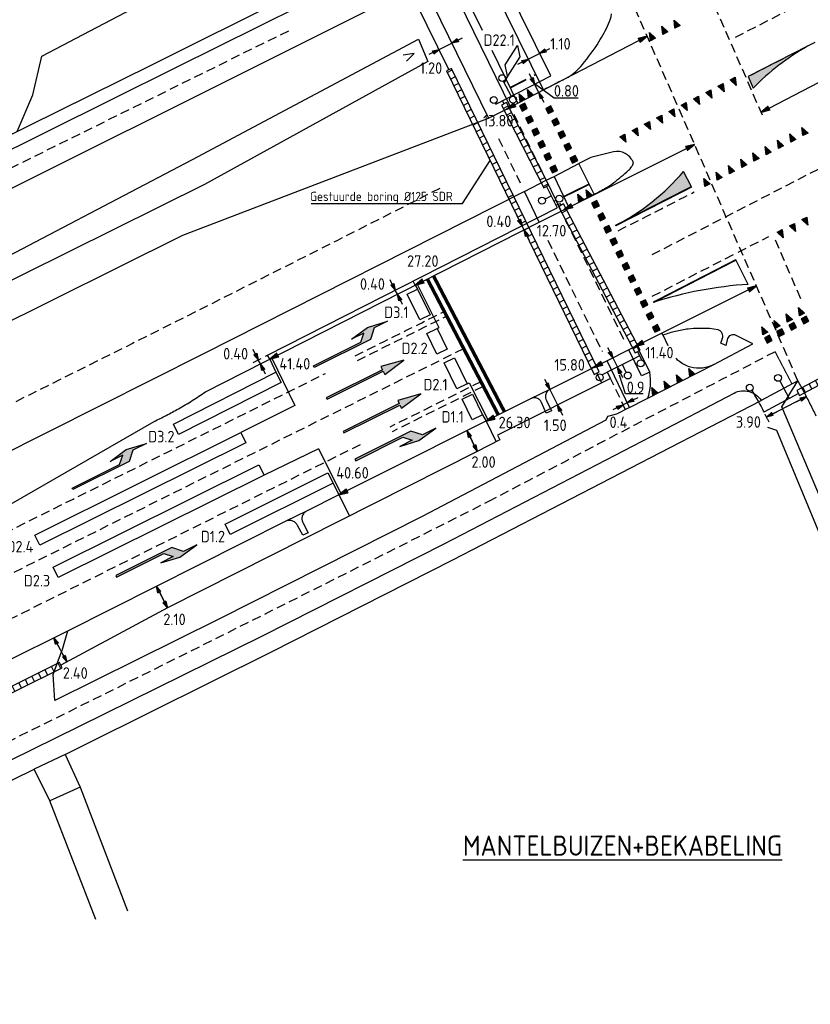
# Model space of a CAD drawing. Header units: metres. Extents: x 146651 to 147236, y 458601 to 459010.
# Tile 11 of 24: x 146891 to 146960, y 458676 to 458762. Entities that reach past the tile are written whole.
import ezdxf
from ezdxf.enums import TextEntityAlignment as Align

# ---------------------------------------------------------------- set-up
doc = ezdxf.new("R2010")
doc.units = ezdxf.units.M
doc.header["$LTSCALE"] = 0.25
doc.linetypes.add('HIDDEN2', pattern=[4.7625, 3.175, -1.5875])
for name, color, linetype in [('BUIS', 1, 'Continuous'), ('BUIS-T-CODE', 1, 'Continuous'), ('INSTALLATIE', 2, 'Continuous'), ('KABEL-500', 3, 'Continuous'), ('LUS-T-CODE', 1, 'Continuous'), ('LUSSEN', 7, 'Continuous'), ('MAAT-T-CODE', 7, 'Continuous'), ('MAATVOERING', 7, 'Continuous'), ('MARKERING', 9, 'Continuous'), ('ONDERGROND', 7, 'Continuous'), ('TXT-035', 2, 'Continuous'), ('UITSLIJPER', 1, 'Continuous')]:
    doc.layers.add(name, color=color, linetype=linetype)
doc.styles.add('I020-1', font='ISO', dxfattribs={"height": 2})
doc.styles.add('I035-0', font='ISOCP.shx', dxfattribs={"height": 1.75})
doc.styles.add('ISO', font='isocp.shx')

# ---------------------------------------------------------------- blocks, each defined once
blk = doc.blocks.new('V_MAST')
blk.add_circle((0, 0), 0.3)
blk = doc.blocks.new('V_2X1S')
blk.add_lwpolyline([(0, -1), (-1.414, -2.414), (-1.414, -1.414), (0, 0)], close=True)
at = {"layer": 'LUS-T-CODE', "style": 'I020-1'}
blk.add_attdef('LUS', text='', height=1, rotation=270, dxfattribs=at).set_placement((-0.513, -3.482), align=Align.MIDDLE)
blk = doc.blocks.new('V_10X1')
blk.add_lwpolyline([(0.5, 0), (0.5, -10), (-0.5, -10), (-0.5, 0)], close=True)
at = {"layer": 'LUS-T-CODE', "style": 'I020-1'}
blk.add_attdef('LUS', text='', height=1, rotation=270, dxfattribs=at).set_placement((-0.021, -11.42), align=Align.MIDDLE)
blk = doc.blocks.new('V_20X1')
blk.add_lwpolyline([(0.5, 0), (0.5, -20), (-0.5, -20), (-0.5, 0)], close=True)
at = {"layer": 'LUS-T-CODE', "style": 'I020-1'}
blk.add_attdef('LUS', text='', height=1, rotation=270, dxfattribs=at).set_placement((0.014, -21.613), align=Align.MIDDLE)
blk = doc.blocks.new('V_1X2_5')
blk.add_lwpolyline([(-1.25, 0), (1.25, 0), (1.25, -1), (-1.25, -1), (-1.25, 0)])
at = {"layer": 'LUS-T-CODE', "style": 'ISO'}
blk.add_attdef('LUS', text='', height=1, rotation=270, dxfattribs=at).set_placement((0.1, -2.409), align=Align.MIDDLE)
blk = doc.blocks.new('V_1X2')
blk.add_lwpolyline([(-1, 0), (1, 0), (1, -1), (-1, -1), (-1, 0)])
at = {"layer": 'LUS-T-CODE', "style": 'I020-1'}
blk.add_attdef('LUS', text='', height=1, rotation=270, dxfattribs=at).set_placement((0.022, -2.416), align=Align.MIDDLE)
blk = doc.blocks.new('N2378200$0$V')
at = {"linetype": 'Continuous'}
blk.add_lwpolyline([(-0.3, 0.907), (0, 0), (0.3, 0.907)], dxfattribs=at)
blk = doc.blocks.new('V_P2')
for p, q in [((0, 0), (0.78, 0.194)), ((0, 0), (0.78, 0.146)), ((0, 0), (0.78, 0.097)), ((0.78, 0.06), (0, 0)), ((0, 0), (0.78, 0.049)), ((0.78, 0.037), (0, 0)), ((0, 0), (0.78, 0)), ((0.78, -0.194), (0, 0)), ((0, 0), (0.78, -0.097)), ((0, 0), (0.78, -0.146)), ((0, 0), (0.78, -0.049)), ((0, 0), (0.78, 0)), ((0.78, -0.194), (0.78, 0.194))]:
    blk.add_line(p, q)
for points in [[(0.78, 0.181), (0, 0)], [(0, 0), (0.78, 0.171)], [(0.78, 0.159), (0, 0)], [(0.78, 0.135), (0, 0)], [(0, 0), (0.78, 0.121)], [(0.78, 0.11), (0, 0)], [(0.78, 0.085), (0, 0)], [(0, 0), (0.78, 0.073)], [(0, 0), (0.78, 0.026)], [(0.78, 0.012), (0, 0)], [(0.78, -0.181), (0, 0)], [(0, 0), (0.78, -0.171)], [(0.78, -0.159), (0, 0)], [(0.78, -0.135), (0, 0)], [(0, 0), (0.78, -0.121)], [(0.78, -0.11), (0, 0)], [(0, 0), (0.78, -0.073)], [(0.78, -0.037), (0, 0)], [(0, 0), (0.78, -0.026)], [(0.78, -0.06), (0, 0)], [(0.78, -0.085), (0, 0)], [(0.78, -0.012), (0, 0)]]:
    blk.add_lwpolyline(points)
at = {"layer": 'MAAT-T-CODE', "style": 'I020-1'}
blk.add_attdef('MAAT', text='', height=1, dxfattribs=at).set_placement((1.5, 0), align=Align.MIDDLE)
blk = doc.blocks.new('V_PL')
at = {"layer": 'MAATVOERING'}
for points in [[(-1, 0), (0, 0)], [(-0.567, 0.142), (0, 0)], [(-0.567, -0.142), (-0.567, 0.142)], [(-0.567, 0.125), (0, 0)], [(-0.567, 0.107), (0, 0)], [(-0.567, 0.089), (0, 0)], [(-0.567, 0.072), (0, 0)], [(-0.567, 0.055), (0, 0)], [(-0.567, 0.037), (0, 0)], [(-0.567, 0.019), (0, 0)], [(-0.567, -0.125), (0, 0)], [(-0.567, -0.089), (0, 0)], [(-0.567, -0.055), (0, 0)], [(-0.567, -0.019), (0, 0)], [(-0.567, -0.142), (0, 0)], [(-0.567, -0.037), (0, 0)], [(-0.567, -0.072), (0, 0)], [(-0.567, -0.107), (0, 0)], [(0, 0), (-0.567, 0)]]:
    blk.add_lwpolyline(points, dxfattribs=at)
blk = doc.blocks.new('V_PR')
at = {"layer": 'MAATVOERING'}
for points in [[(0.567, 0.142), (0, 0)], [(0.567, 0.125), (0, 0)], [(0.567, 0.107), (0, 0)], [(0.567, 0.089), (0, 0)], [(0.567, 0.072), (0, 0)], [(0.567, 0.055), (0, 0)], [(0.567, 0.037), (0, 0)], [(0.567, 0.019), (0, 0)], [(0.567, -0.107), (0, 0)], [(0.567, -0.072), (0, 0)], [(0.567, -0.037), (0, 0)], [(0, 0), (0.567, 0)], [(0, 0), (1, 0)], [(0.567, -0.019), (0, 0)], [(0.567, -0.055), (0, 0)], [(0.567, -0.089), (0, 0)], [(0.567, -0.125), (0, 0)], [(0.567, -0.142), (0, 0)], [(0.567, 0.142), (0.567, -0.142)]]:
    blk.add_lwpolyline(points, dxfattribs=at)
at = {"layer": 'MAAT-T-CODE', "style": 'I020-1'}
blk.add_attdef('MAAT', text='', height=1, dxfattribs=at).set_placement((1.7, 0), align=Align.MIDDLE)
blk = doc.blocks.new('V_PLS')
at = {"layer": 'MAATVOERING'}
for points in [[(0.567, 0.142), (0, 0)], [(0.567, 0.125), (0, 0)], [(0.567, 0.107), (0, 0)], [(0.567, 0.089), (0, 0)], [(0.567, 0.072), (0, 0)], [(0.567, 0.055), (0, 0)], [(0.567, 0.037), (0, 0)], [(0.567, 0.019), (0, 0)], [(0.567, -0.125), (0, 0)], [(0.567, -0.089), (0, 0)], [(0.567, -0.055), (0, 0)], [(0.567, -0.019), (0, 0)], [(0.567, -0.142), (0, 0)], [(0.567, -0.037), (0, 0)], [(0.567, -0.072), (0, 0)], [(0.567, -0.107), (0, 0)], [(0, 0), (0.567, 0)], [(1, 0), (0, 0)], [(0.567, -0.142), (0.567, 0.142)]]:
    blk.add_lwpolyline(points, dxfattribs=at)
blk = doc.blocks.new('V_PRS')
at = {"layer": 'MAATVOERING'}
for points in [[(0, 0), (-1, 0)], [(-0.567, 0.142), (-0.567, -0.142)], [(-0.567, 0.142), (0, 0)], [(-0.567, 0.125), (0, 0)], [(-0.567, 0.107), (0, 0)], [(-0.567, 0.089), (0, 0)], [(-0.567, 0.072), (0, 0)], [(-0.567, 0.055), (0, 0)], [(-0.567, 0.037), (0, 0)], [(-0.567, 0.019), (0, 0)], [(-0.567, -0.107), (0, 0)], [(-0.567, -0.072), (0, 0)], [(-0.567, -0.037), (0, 0)], [(0, 0), (-0.567, 0)], [(-0.567, -0.019), (0, 0)], [(-0.567, -0.055), (0, 0)], [(-0.567, -0.089), (0, 0)], [(-0.567, -0.125), (0, 0)], [(-0.567, -0.142), (0, 0)]]:
    blk.add_lwpolyline(points, dxfattribs=at)
at = {"layer": 'MAAT-T-CODE', "style": 'I020-1'}
blk.add_attdef('MAAT', text='', height=1, dxfattribs=at).set_placement((-2.5, 0), align=Align.MIDDLE)
blk = doc.blocks.new('V_DOORSN')
at = {"layer": 'BUIS', "style": 'ISO'}
for tag, p in [('3', (0, 3.2)), ('5', (0, 3.2)), ('7', (0, 3.2)), ('2', (0, 0)), ('4', (0, 0)), ('1', (0, 3.2)), ('6', (0, 0))]:
    blk.add_attdef(tag, p, '', height=2, dxfattribs=at)

msp = doc.modelspace()

# ---------------------------------------------------------------- hatches: boundary and pattern name
at = {"layer": 'BUIS'}
h = msp.add_hatch(dxfattribs=at)
h.set_pattern_fill('LINE', color=256, scale=0.2, angle=27.6772354, style=0)
edge = h.paths.add_edge_path()
edge.add_line((146941.702, 458730.036), (146928.331, 458757.512))
edge.add_line((146928.331, 458757.512), (146927.881, 458757.294))
edge.add_line((146927.881, 458757.294), (146940.727, 458730.897))
edge.add_line((146940.727, 458730.897), (146941.177, 458731.115))
h = msp.add_hatch(dxfattribs=at)
h.set_pattern_fill('LINE', color=256, scale=0.2, angle=207.15, style=0)
h.paths.add_polyline_path([(146932.674, 458754.307), (146936.358, 458747.123), (146936.803, 458747.351), (146933.119, 458754.535)])
h = msp.add_hatch(dxfattribs=at)
h.set_pattern_fill('LINE', color=256, scale=0.2, angle=27.67724, style=0)
h.set_pattern_definition([(27.67723542, (23536.9098, -6884.01394), (-0.2949512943, 0.56234218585), [])])
h.paths.add_polyline_path([(146944.743, 458732.999), (146938.06, 458745.741), (146937.617, 458745.508), (146944.3, 458732.766)])
h = msp.add_hatch(dxfattribs=at)
h.set_pattern_fill('LINE', color=256, scale=0.2, angle=118.17, style=0)
h.paths.add_polyline_path([(146964.262, 458732.666), (146958.353, 458729.501), (146958.589, 458729.061), (146964.498, 458732.225)])
h = msp.add_hatch(dxfattribs=at)
h.set_pattern_fill('LINE', color=256, scale=0.2, angle=116.35, style=0)
h.paths.add_polyline_path([(146894.249, 458705.846), (146886.497, 458702.008), (146886.719, 458701.56), (146894.471, 458705.398)])
at = {"layer": 'MARKERING'}
for points in [[(146947.761, 458761.007), (146948.207, 458761.235), (146947.681, 458761.715)], [(146946.693, 458760.461), (146947.138, 458760.689), (146946.612, 458761.169)], [(146945.624, 458759.915), (146946.069, 458760.143), (146945.544, 458760.623)], [(146959.283, 458759.439), (146954.129, 458756.796), (146954.546, 458755.802, -0.068815)], [(146953.008, 458756.738), (146952.563, 458756.51), (146953.091, 458756.031)], [(146951.941, 458756.19), (146951.496, 458755.961), (146952.023, 458755.482)], [(146934.297, 458754.593), (146934.742, 458754.822), (146934.214, 458755.301)], [(146935.015, 458754.963), (146935.46, 458755.192), (146934.932, 458755.67)], [(146949.806, 458755.093), (146949.362, 458754.864), (146949.889, 458754.385)], [(146950.874, 458755.641), (146950.429, 458755.413), (146950.956, 458754.934)], [(146934.697, 458754.474), (146934.248, 458754.254), (146934.467, 458753.805), (146934.916, 458754.025)], [(146936.968, 458754.25), (146936.519, 458754.03), (146936.739, 458753.581), (146937.188, 458753.801)], [(146947.672, 458753.995), (146947.227, 458753.767), (146947.754, 458753.288)], [(146948.739, 458754.544), (146948.294, 458754.315), (146948.821, 458753.837)], [(146935.224, 458753.396), (146934.775, 458753.176), (146934.995, 458752.727), (146935.444, 458752.947)], [(146937.496, 458753.173), (146937.047, 458752.953), (146937.267, 458752.504), (146937.716, 458752.724)], [(146946.604, 458753.447), (146946.16, 458753.218), (146946.687, 458752.74)], [(146935.752, 458752.318), (146935.303, 458752.099), (146935.523, 458751.65), (146935.972, 458751.869)], [(146944.47, 458752.35), (146944.025, 458752.121), (146944.552, 458751.643)], [(146945.537, 458752.898), (146945.092, 458752.67), (146945.62, 458752.191)], [(146958.889, 458751.663), (146959.333, 458751.893), (146958.804, 458752.37)], [(146938.024, 458752.095), (146937.575, 458751.875), (146937.795, 458751.426), (146938.244, 458751.646)], [(146943.403, 458751.801), (146942.958, 458751.573), (146943.485, 458751.094)], [(146957.824, 458751.11), (146958.268, 458751.341), (146957.739, 458751.817)], [(146936.28, 458751.241), (146935.831, 458751.021), (146936.051, 458750.572), (146936.5, 458750.792)], [(146938.552, 458751.017), (146938.103, 458750.797), (146938.322, 458750.348), (146938.772, 458750.568)], [(146955.694, 458750.005), (146956.138, 458750.235), (146955.609, 458750.712)], [(146956.759, 458750.558), (146957.203, 458750.788), (146956.674, 458751.265)], [(146936.808, 458750.163), (146936.359, 458749.943), (146936.579, 458749.494), (146937.028, 458749.714)], [(146939.079, 458749.939), (146938.63, 458749.72), (146938.85, 458749.271), (146939.299, 458749.49)], [(146954.629, 458749.453), (146955.072, 458749.683), (146954.543, 458750.16)], [(146937.336, 458749.085), (146936.887, 458748.865), (146937.106, 458748.416), (146937.556, 458748.636)], [(146952.498, 458748.348), (146952.942, 458748.578), (146952.413, 458749.055)], [(146953.563, 458748.9), (146954.007, 458749.13), (146953.478, 458749.607)], [(146942.601, 458743.848, 0.002991), (146946.769, 458745.962), (146946.769, 458745.962, -0.001187), (146945.118, 458745.117, 0.001187), (146946.769, 458745.962, 0.000102), (146949.201, 458747.215), (146948.513, 458748.548, -0.096069)], [(146951.433, 458747.795), (146951.877, 458748.025), (146951.348, 458748.502)], [(146950.368, 458747.243), (146950.811, 458747.473), (146950.283, 458747.949)], [(146939.406, 458745.864), (146939.847, 458746.099), (146939.312, 458746.569)], [(146940.118, 458746.244), (146940.559, 458746.479), (146940.024, 458746.95)], [(146940.963, 458746.016), (146940.514, 458745.796), (146940.734, 458745.347), (146941.183, 458745.567)], [(146941.491, 458744.938), (146941.042, 458744.718), (146941.262, 458744.269), (146941.711, 458744.489)], [(146959.223, 458744.586), (146958.778, 458744.358), (146959.305, 458743.879)], [(146942.019, 458743.861), (146941.57, 458743.641), (146941.79, 458743.192), (146942.239, 458743.412)], [(146958.156, 458744.039), (146957.711, 458743.811), (146958.237, 458743.331)], [(146957.088, 458743.491), (146956.643, 458743.263), (146957.17, 458742.784)], [(146942.547, 458742.783), (146942.097, 458742.563), (146942.317, 458742.114), (146942.766, 458742.334)], [(146943.074, 458741.705), (146942.625, 458741.485), (146942.845, 458741.036), (146943.294, 458741.256)], [(146943.602, 458740.628), (146943.153, 458740.408), (146943.373, 458739.959), (146943.822, 458740.178)], [(146944.13, 458739.55), (146943.681, 458739.33), (146943.901, 458738.881), (146944.35, 458739.101)], [(146944.658, 458738.472), (146944.209, 458738.252), (146944.429, 458737.803), (146944.878, 458738.023)], [(146945.186, 458737.394), (146944.737, 458737.175), (146944.956, 458736.725), (146945.405, 458736.945)], [(146945.713, 458736.317), (146945.264, 458736.097), (146945.484, 458735.648), (146945.933, 458735.868)], [(146957.526, 458735.449), (146957.97, 458735.68), (146957.441, 458736.156)], [(146958.591, 458736.002), (146959.035, 458736.233), (146958.506, 458736.709)], [(146920.713, 458734.502), (146920.443, 458733.698), (146916.325, 458731.649), (146916.392, 458731.514), (146921.271, 458733.942), (146921.608, 458734.948), (146922.772, 458735.527), (146921.027, 458734.994), (146919.639, 458733.968)], [(146946.241, 458735.239), (146945.792, 458735.019), (146946.012, 458734.57), (146946.461, 458734.79)], [(146956.461, 458734.896), (146956.905, 458735.127), (146956.376, 458735.603)], [(146958.339, 458734.97), (146958.108, 458735.413), (146957.665, 458735.183), (146957.895, 458734.739)], [(146959.404, 458735.523), (146959.173, 458735.966), (146958.73, 458735.736), (146958.96, 458735.292)], [(146955.396, 458734.343), (146955.84, 458734.574), (146955.311, 458735.05)], [(146956.209, 458733.864), (146955.978, 458734.308), (146955.535, 458734.077), (146955.765, 458733.633)], [(146957.274, 458734.417), (146957.043, 458734.86), (146956.6, 458734.63), (146956.83, 458734.186)], [(146924.19, 458732.153), (146922.187, 458731.576), (146922.321, 458731.307), (146917.441, 458728.88), (146917.508, 458728.746), (146922.388, 458731.173), (146922.521, 458730.904)], [(146947.973, 458730.16), (146948.418, 458730.388), (146947.891, 458730.868)], [(146949.041, 458730.708), (146949.486, 458730.936), (146948.959, 458731.415)], [(146946.905, 458729.613), (146947.35, 458729.841), (146946.823, 458730.32)], [(146925.65, 458729.219), (146923.647, 458728.641), (146923.781, 458728.373), (146918.901, 458725.946), (146918.968, 458725.811), (146923.847, 458728.238), (146923.981, 458727.97)], [(146945.837, 458729.066), (146946.282, 458729.294), (146945.755, 458729.773)], [(146924.796, 458725.97), (146919.928, 458723.519), (146919.996, 458723.385), (146924.105, 458725.454), (146924.91, 458725.188), (146923.838, 458724.648), (146925.492, 458725.144), (146926.965, 458726.222), (146925.804, 458725.637)], [(146899.732, 458723.877), (146899.462, 458723.073), (146895.344, 458721.024), (146895.411, 458720.889), (146900.29, 458723.317), (146900.628, 458724.323), (146901.792, 458724.902), (146900.046, 458724.368), (146898.658, 458723.343)], [(146899.134, 458713.407), (146899.201, 458713.273), (146903.315, 458715.331), (146904.12, 458715.062), (146903.047, 458714.526), (146904.702, 458715.018), (146906.177, 458716.091), (146905.015, 458715.51), (146904.009, 458715.845)]]:
    msp.add_hatch(color=256, dxfattribs=at).paths.add_polyline_path(points)

# ---------------------------------------------------------------- linework, layer by layer
at = {"layer": 'BUIS', "elevation": 11.539}
msp.add_lwpolyline([(146941.177, 458731.115), (146928.331, 458757.512), (146927.881, 458757.294), (146940.727, 458730.897)], close=True, dxfattribs=at)
at = {"layer": 'BUIS'}
for points in [[(146932.674, 458754.307), (146936.358, 458747.123), (146936.803, 458747.351), (146933.119, 458754.535)], [(146944.743, 458732.999), (146938.06, 458745.741), (146937.617, 458745.508), (146944.3, 458732.766)], [(146964.262, 458732.666), (146958.353, 458729.501), (146958.589, 458729.061), (146964.498, 458732.225)], [(146894.249, 458705.846), (146886.497, 458702.008), (146886.719, 458701.56), (146894.471, 458705.398)]]:
    msp.add_lwpolyline(points, close=True, dxfattribs=at)
at = {"layer": 'BUIS-T-CODE'}
msp.add_lwpolyline([(146916.134, 458745.752), (146929.279, 458745.752), (146931.678, 458749.491)], dxfattribs=at)
at = {"layer": 'KABEL-500'}
for p, q in [((146932.193, 458754.397), (146936.95, 458756.862)), ((146942.15, 458730.56), (146941.891, 458731.101)), ((146958.496, 458729.233), (146955.497, 458727.632))]:
    msp.add_line(p, q, dxfattribs=at)
for points in [[(146928.106, 458757.403), (146925.267, 458763.177), (146933.08, 458767.105)], [(146933.073, 458756.585), (146932.895, 458756.298)], [(146933.536, 458755.062), (146932.849, 458756.386)], [(146932.144, 458754.491), (146932.193, 458754.397)], [(146932.897, 458754.421), (146932.758, 458754.689)], [(146936.58, 458747.237), (146937.522, 458745.384)], [(146936.456, 458746.149), (146936.994, 458746.422)], [(146937.438, 458746.041), (146937.239, 458745.94)], [(146937.409, 458745.608), (146937.758, 458745.774), (146937.838, 458745.624)], [(146912.334, 458732.578), (146937.522, 458745.384)], [(146925.173, 458738.657), (146924.992, 458739.013)], [(146912.515, 458732.221), (146912.334, 458732.578)], [(146944.499, 458732.871), (146944.879, 458732.144)], [(146944.684, 458732.516), (146944.168, 458732.246), (146942.263, 458731.288), (146941.414, 458730.862)], [(146943.522, 458731.075), (146943.182, 458731.75)], [(146942.15, 458730.56), (146932.318, 458725.625), (146932.532, 458725.202)], [(146956.864, 458730.338), (146957.685, 458728.8)], [(146931.327, 458726.828), (146932.222, 458725.045)], [(146932.532, 458725.202), (146930.572, 458724.212)], [(146930.572, 458724.212), (146903.618, 458710.602), (146894.36, 458705.622)], [(146918.542, 458720.422), (146919.461, 458718.602)]]:
    msp.add_lwpolyline(points, dxfattribs=at)
for points in [[(146936.95, 458756.862), (146932.994, 458764.909, -0.104327), (146932.714, 458765.654, -0.098675), (146932.748, 458766.407, -0.099242), (146933.071, 458767.093, -0.002024), (146933.08, 458767.105)], [(146954.442, 458729.497, -0.012098), (146955.497, 458727.632, -0.012098)]]:
    msp.add_lwpolyline(points, format="xyb", dxfattribs=at)
at = {"layer": 'KABEL-500', "elevation": 11.539}
msp.add_lwpolyline([(146940.952, 458731.006), (146941.372, 458730.169)], dxfattribs=at)
at = {"layer": 'MAATVOERING', "linetype": 'HIDDEN2'}
for p, q in [((146945.973, 458774.928), (146955.44, 458753.232)), ((146958.457, 458730.346), (146941.759, 458768.498))]:
    msp.add_line(p, q, dxfattribs=at)
at = {"layer": 'MAATVOERING'}
for p, q in [((146935.005, 458758.326), (146935.992, 458758.811)), ((146935.923, 458755.429), (146935.555, 458756.139)), ((146934.639, 458743.469), (146934.457, 458743.826)), ((146923.62, 458737.867), (146923.439, 458738.224)), ((146911.706, 458731.81), (146911.525, 458732.166)), ((146942.342, 458732.335), (146942.747, 458731.531)), ((146936.87, 458729.588), (146937.543, 458728.247)), ((146943.614, 458728.435), (146943.253, 458728.262)), ((146959.189, 458728.99), (146955.729, 458727.192)), ((146929.676, 458726), (146930.572, 458724.212)), ((146902.675, 458712.478), (146903.618, 458710.602)), ((146893.751, 458707.999), (146894.879, 458705.902))]:
    msp.add_line(p, q, dxfattribs=at)
for points in [[(146927.248, 458759.149), (146928.364, 458759.696)], [(146939.339, 458754.92), (146937.262, 458754.92), (146935.63, 458756.108)], [(146944.986, 458729.2), (146943.469, 458729.2), (146942.93, 458730.829)]]:
    msp.add_lwpolyline(points, dxfattribs=at)
at = {"layer": 'MAATVOERING', "linetype": 'HIDDEN2'}
msp.add_lwpolyline([(146911.079, 458731.94), (146912.334, 458732.578)], dxfattribs=at)
msp.add_lwpolyline([(146955.497, 458727.632, -0.005635), (146955.957, 458726.747)], format="xyb", dxfattribs=at)
at = {"layer": 'MARKERING', "linetype": 'HIDDEN2'}
for points in [[(146957.934, 458762.733), (146952.689, 458760.037)], [(146960.973, 458760.305), (146959.283, 458759.439)], [(146959.283, 458759.439), (146954.129, 458756.796)], [(146933.733, 458753.535), (146936.232, 458748.43)], [(146932.402, 458751.422), (146934.298, 458747.548)], [(146964.435, 458750.914), (146945.754, 458741.298)], [(146938.225, 458744.319), (146943.36, 458733.827)], [(146953.248, 458741.527), (146955.915, 458742.9)], [(146936.703, 458742.567), (146941.437, 458732.895)], [(146956.466, 458742.617), (146958.813, 458737.165)], [(146952.813, 458741.298), (146945.643, 458737.608)], [(146929.364, 458733.129), (146864.679, 458700.953)], [(146930.867, 458730.252), (146922.972, 458726.326)], [(146931.075, 458729.853), (146923.172, 458725.923)], [(146920.387, 458724.79), (146866.23, 458697.782)]]:
    msp.add_lwpolyline(points, dxfattribs=at)
at = {"layer": 'MARKERING'}
for points in [[(146948.207, 458761.235), (146947.761, 458761.007), (146947.681, 458761.715)], [(146947.138, 458760.689), (146946.693, 458760.461), (146946.612, 458761.169)], [(146946.069, 458760.143), (146945.624, 458759.915), (146945.544, 458760.623)], [(146952.563, 458756.51), (146953.008, 458756.738), (146953.091, 458756.031)], [(146951.496, 458755.961), (146951.941, 458756.19), (146952.023, 458755.482)], [(146934.742, 458754.822), (146934.297, 458754.593), (146934.214, 458755.301)], [(146935.46, 458755.192), (146935.015, 458754.963), (146934.932, 458755.67)], [(146949.362, 458754.864), (146949.806, 458755.093), (146949.889, 458754.385)], [(146950.429, 458755.413), (146950.874, 458755.641), (146950.956, 458754.934)], [(146934.697, 458754.474), (146934.248, 458754.254), (146934.467, 458753.805), (146934.916, 458754.025)], [(146936.968, 458754.25), (146936.519, 458754.03), (146936.739, 458753.581), (146937.188, 458753.801)], [(146947.227, 458753.767), (146947.672, 458753.995), (146947.754, 458753.288)], [(146948.294, 458754.315), (146948.739, 458754.544), (146948.821, 458753.837)], [(146935.224, 458753.396), (146934.775, 458753.176), (146934.995, 458752.727), (146935.444, 458752.947)], [(146937.496, 458753.173), (146937.047, 458752.953), (146937.267, 458752.504), (146937.716, 458752.724)], [(146946.16, 458753.218), (146946.604, 458753.447), (146946.687, 458752.74)], [(146935.752, 458752.318), (146935.303, 458752.099), (146935.523, 458751.65), (146935.972, 458751.869)], [(146944.025, 458752.121), (146944.47, 458752.35), (146944.552, 458751.643)], [(146945.092, 458752.67), (146945.537, 458752.898), (146945.62, 458752.191)], [(146959.333, 458751.893), (146958.889, 458751.663), (146958.804, 458752.37)], [(146938.024, 458752.095), (146937.575, 458751.875), (146937.795, 458751.426), (146938.244, 458751.646)], [(146942.958, 458751.573), (146943.403, 458751.801), (146943.485, 458751.094)], [(146958.268, 458751.341), (146957.824, 458751.11), (146957.739, 458751.817)], [(146936.28, 458751.241), (146935.831, 458751.021), (146936.051, 458750.572), (146936.5, 458750.792)], [(146938.552, 458751.017), (146938.103, 458750.797), (146938.322, 458750.348), (146938.772, 458750.568)], [(146956.138, 458750.235), (146955.694, 458750.005), (146955.609, 458750.712)], [(146957.203, 458750.788), (146956.759, 458750.558), (146956.674, 458751.265)], [(146936.808, 458750.163), (146936.359, 458749.943), (146936.579, 458749.494), (146937.028, 458749.714)], [(146939.079, 458749.939), (146938.63, 458749.72), (146938.85, 458749.271), (146939.299, 458749.49)], [(146955.072, 458749.683), (146954.629, 458749.453), (146954.543, 458750.16)], [(146937.336, 458749.085), (146936.887, 458748.865), (146937.106, 458748.416), (146937.556, 458748.636)], [(146952.942, 458748.578), (146952.498, 458748.348), (146952.413, 458749.055)], [(146954.007, 458749.13), (146953.563, 458748.9), (146953.478, 458749.607)], [(146951.877, 458748.025), (146951.433, 458747.795), (146951.348, 458748.502)], [(146950.811, 458747.473), (146950.368, 458747.243), (146950.283, 458747.949)], [(146939.847, 458746.099), (146939.406, 458745.864), (146939.312, 458746.569)], [(146940.559, 458746.479), (146940.118, 458746.244), (146940.024, 458746.95)], [(146940.963, 458746.016), (146940.514, 458745.796), (146940.734, 458745.347), (146941.183, 458745.567)], [(146941.491, 458744.938), (146941.042, 458744.718), (146941.262, 458744.269), (146941.711, 458744.489)], [(146958.778, 458744.358), (146959.223, 458744.586), (146959.305, 458743.879)], [(146942.019, 458743.861), (146941.57, 458743.641), (146941.79, 458743.192), (146942.239, 458743.412)], [(146957.711, 458743.811), (146958.156, 458744.039), (146958.237, 458743.331)], [(146956.643, 458743.263), (146957.088, 458743.491), (146957.17, 458742.784)], [(146942.547, 458742.783), (146942.097, 458742.563), (146942.317, 458742.114), (146942.766, 458742.334)], [(146943.074, 458741.705), (146942.625, 458741.485), (146942.845, 458741.036), (146943.294, 458741.256)], [(146943.602, 458740.628), (146943.153, 458740.408), (146943.373, 458739.959), (146943.822, 458740.178)], [(146944.13, 458739.55), (146943.681, 458739.33), (146943.901, 458738.881), (146944.35, 458739.101)], [(146944.658, 458738.472), (146944.209, 458738.252), (146944.429, 458737.803), (146944.878, 458738.023)], [(146945.186, 458737.394), (146944.737, 458737.175), (146944.956, 458736.725), (146945.405, 458736.945)], [(146945.713, 458736.317), (146945.264, 458736.097), (146945.484, 458735.648), (146945.933, 458735.868)], [(146957.97, 458735.68), (146957.526, 458735.449), (146957.441, 458736.156)], [(146959.035, 458736.233), (146958.591, 458736.002), (146958.506, 458736.709)], [(146916.325, 458731.649), (146920.443, 458733.698), (146920.713, 458734.502), (146919.639, 458733.968), (146921.027, 458734.994), (146922.772, 458735.527), (146921.608, 458734.948), (146921.271, 458733.942), (146916.392, 458731.514)], [(146946.241, 458735.239), (146945.792, 458735.019), (146946.012, 458734.57), (146946.461, 458734.79)], [(146956.905, 458735.127), (146956.461, 458734.896), (146956.376, 458735.603)], [(146958.339, 458734.97), (146958.108, 458735.413), (146957.665, 458735.183), (146957.895, 458734.739)], [(146959.404, 458735.523), (146959.173, 458735.966), (146958.73, 458735.736), (146958.96, 458735.292)], [(146955.84, 458734.574), (146955.396, 458734.343), (146955.311, 458735.05)], [(146956.209, 458733.864), (146955.978, 458734.308), (146955.535, 458734.077), (146955.765, 458733.633)], [(146957.274, 458734.417), (146957.043, 458734.86), (146956.6, 458734.63), (146956.83, 458734.186)], [(146922.521, 458730.904), (146924.19, 458732.153), (146922.187, 458731.576), (146922.321, 458731.307), (146917.441, 458728.88), (146917.508, 458728.746), (146922.388, 458731.173)], [(146948.418, 458730.388), (146947.973, 458730.16), (146947.891, 458730.868)], [(146949.486, 458730.936), (146949.041, 458730.708), (146948.959, 458731.415)], [(146947.35, 458729.841), (146946.905, 458729.613), (146946.823, 458730.32)], [(146923.981, 458727.97), (146925.65, 458729.219), (146923.647, 458728.641), (146923.781, 458728.373), (146918.901, 458725.946), (146918.968, 458725.811), (146923.847, 458728.238)], [(146946.282, 458729.294), (146945.837, 458729.066), (146945.755, 458729.773)], [(146919.996, 458723.385), (146924.105, 458725.454), (146924.91, 458725.188), (146923.838, 458724.648), (146925.492, 458725.144), (146926.965, 458726.222), (146925.804, 458725.637), (146924.796, 458725.97), (146919.928, 458723.519)], [(146895.344, 458721.024), (146899.462, 458723.073), (146899.732, 458723.877), (146898.658, 458723.343), (146900.046, 458724.368), (146901.792, 458724.902), (146900.628, 458724.323), (146900.29, 458723.317), (146895.411, 458720.889)], [(146899.201, 458713.273), (146903.315, 458715.331), (146904.12, 458715.062), (146903.047, 458714.526), (146904.702, 458715.018), (146906.177, 458716.091), (146905.015, 458715.51), (146904.009, 458715.845), (146899.134, 458713.407)]]:
    msp.add_lwpolyline(points, close=True, dxfattribs=at)
at = {"layer": 'MARKERING', "linetype": 'HIDDEN2', "flags": 128}
for points in [[(146666.606, 458644.837), (146739.012, 458675.945), (146756.056, 458683.449, 0.00397), (146783.782, 458696.491, 0.002359), (146800.156, 458704.448), (146914.213, 458760.813)], [(146927.309, 458747.072, -0.008434), (146783.782, 458677.129, -0.001326), (146761.01, 458666.577), (146707.116, 458642.101), (146674.164, 458627.496)], [(146684.661, 458603.409), (146705.189, 458612.514), (146772.272, 458642.807, 0.00071), (146785.051, 458648.732, 0.008229), (146931.919, 458720.045)]]:
    msp.add_lwpolyline(points, format="xyb", dxfattribs=at)
at = {"layer": 'MARKERING'}
for points in [[(146959.283, 458759.439), (146954.129, 458756.796)], [(146954.129, 458756.796), (146954.546, 458755.802)], [(146949.201, 458747.215), (146948.513, 458748.548)], [(146953.042, 458740.853), (146945.872, 458737.163)], [(146954.135, 458738.732), (146953.042, 458740.853)]]:
    msp.add_lwpolyline(points, dxfattribs=at)
for points in [[(146959.283, 458759.439, 0.068815), (146954.546, 458755.802, 0.068815)], [(146942.601, 458743.848, 0.096069), (146948.513, 458748.548, 0.096069)], [(146954.135, 458738.732, 0.061767), (146945.872, 458737.163, 0.140788)]]:
    msp.add_lwpolyline(points, format="xyb", dxfattribs=at)
for points, const_width in [([(146933.44, 458755.831), (146934.824, 458756.549)], 0.15), ([(146935.509, 458756.904), (146935.664, 458756.984)], 0.15), ([(146938.093, 458746.358), (146940.291, 458747.439)], 0.15), ([(146942.597, 458743.846), (146949.201, 458747.215)], 0.15), ([(146945.872, 458737.163), (146953.042, 458740.853)], 0.15), ([(146932.941, 458727.636), (146926.762, 458739.465)], 0.3), ([(146932.405, 458727.367), (146926.227, 458739.193)], 0.3), ([(146957.935, 458730.067), (146956.465, 458732.88)], 0.1)]:
    msp.add_lwpolyline(points, dxfattribs=dict(at, const_width=const_width))
at = {"layer": 'MARKERING', "flags": 128}
msp.add_lwpolyline([(146949.201, 458747.215, -0.000102), (146946.769, 458745.963, -0.002994), (146942.597, 458743.846, -0.002994)], format="xyb", dxfattribs=at)
at = {"layer": 'MARKERING', "linetype": 'HIDDEN2'}
for points in [[(146949.43, 458746.77, -0.003096), (146942.82, 458743.399)], [(146927.674, 458736.363, -0.000011), (146919.941, 458732.515)], [(146927.883, 458735.964, -0.000011), (146920.141, 458732.112)], [(146956.465, 458732.88, 0.000228), (146931.919, 458720.045, -0.002738)], [(146917.355, 458730.977, -0.00006), (146873.471, 458709.15, -0.000196)]]:
    msp.add_lwpolyline(points, format="xyb", dxfattribs=at)
at = {"layer": 'ONDERGROND'}
for p, q in [((146902.311, 458757.856), (146924.208, 458768.779)), ((146877.767, 458745.698), (146902.311, 458757.856)), ((146937.262, 458748.115), (146939.402, 458749.246)), ((146940.718, 458746.57), (146939.402, 458749.246)), ((146936.549, 458747.783), (146937.262, 458748.115)), ((146937.262, 458748.115), (146938.532, 458745.43)), ((146934.667, 458746.818), (146936.549, 458747.783)), ((146936.549, 458747.783), (146937.872, 458745.099)), ((146935.964, 458744.143), (146934.667, 458746.818)), ((146939.352, 458745.841), (146940.718, 458746.57)), ((146946.732, 458734.322), (146946.608, 458734.488)), ((146943.812, 458728.021), (146941.859, 458732.092)), ((146943.812, 458728.021), (146951.135, 458731.774)), ((146958.457, 458730.346), (146955.261, 458728.64)), ((146936.545, 458727.537), (146936.157, 458728.452)), ((146936.578, 458728.633), (146937.027, 458727.741)), ((146937.027, 458727.741), (146936.545, 458727.537)), ((146915.398, 458718.035), (146915.87, 458717.116)), ((146915.386, 458716.91), (146914.944, 458717.759)), ((146915.87, 458717.116), (146915.386, 458716.91)), ((146894.92, 458708.578), (146894.45, 458706.881)), ((146894.744, 458697.849), (146892.047, 458696.577)), ((146896.034, 458695.011), (146900.15, 458684.259)), ((146897.387, 458683.499), (146893.391, 458693.829))]:
    msp.add_line(p, q, dxfattribs=at)
at = {"layer": 'ONDERGROND', "linetype": 'HIDDEN2'}
msp.add_line((146943.469, 458727.811), (146942.15, 458730.56), dxfattribs=at)
at = {"layer": 'ONDERGROND'}
for points in [[(146955.24, 458753.69), (147000.341, 458777.164, 0.006117), (147001.832, 458777.921, 0.006117), (147003.304, 458778.714, 0.005469), (147004.603, 458779.453, 0.005469), (147005.886, 458780.221), (147041.28, 458802.598), (147061.697, 458813.614), (147079.639, 458823.41), (147102.021, 458835.811), (147126.924, 458849.7), (147159.565, 458868.268), (147175.304, 458877.363), (147198.996, 458891.175), (147217.246, 458901.938)], [(146760.389, 458687.09, 0.000047), (146770.337, 458691.718, 0.002325), (146771.087, 458692.071, 0.00059), (146771.857, 458692.439, 0.000015), (146783.782, 458698.159, 0.000009), (146790.733, 458701.493, 0.001816), (146796.279, 458704.178, 0.000861), (146807.947, 458709.905), (146833.383, 458722.452), (146840.593, 458726.022), (146862.207, 458736.725), (146882.013, 458746.497), (146904.424, 458757.605), (146922.406, 458766.565), (146939.184, 458775.053)], [(146936.326, 458755.638), (146932.031, 458764.375, -0.098675), (146931.627, 458765.488, -0.098675), (146931.68, 458766.67, -0.099242), (146932.186, 458767.747, -0.099242), (146933.069, 458768.546, 0.099242)], [(146772.458, 458660.962), (146773.495, 458661.438), (146783.782, 458666.235), (146794.437, 458671.203), (146815.576, 458681.23), (146836.052, 458691.059), (146852.415, 458699.077), (146862.136, 458703.84), (146865.083, 458705.279), (146881.387, 458714.701), (146902.463, 458726.815, 0.009096), (146903.528, 458727.343, 0.009096), (146904.573, 458727.91, 0.010671), (146905.772, 458728.623, 0.010671), (146906.939, 458729.386), (146935.964, 458744.143), (146949.459, 458750.905)], [(146940.718, 458746.57, 0.023683), (146941.747, 458747.113, 0.032879), (146942.44, 458747.585, 0.015219), (146943.718, 458748.649, 0.063313), (146943.982, 458748.951, 0.053592), (146944.115, 458749.203, 0.104697), (146944.14, 458749.348, 0.121035), (146944.127, 458749.394, 0.020634), (146943.979, 458749.629, 0.167604), (146943.186, 458750.215, 0.16241), (146942.17, 458750.196), (146940.429, 458749.75), (146939.402, 458749.246)], [(146951.135, 458731.774), (146954.528, 458733.554), (146952.972, 458734.348, 0.092651), (146952.749, 458734.345, 0.092651), (146952.542, 458734.261, 0.090938), (146952.382, 458734.112, 0.090938), (146952.285, 458733.915), (146952.168, 458733.41), (146951.749, 458733.619), (146951.887, 458734.046, 0.090419), (146951.913, 458734.256, 0.090419), (146951.863, 458734.461, 0.101958), (146951.725, 458734.654, 0.101958), (146951.521, 458734.777), (146950.772, 458734.881, 0.024031), (146949.84, 458734.905, 0.024031), (146948.909, 458734.84, 0.02888), (146947.806, 458734.644, 0.02888), (146946.732, 458734.322)], [(146951.135, 458731.774, -0.096142), (146950.146, 458731.459, -0.096142), (146949.111, 458731.536, -0.099785), (146948.149, 458732.019, -0.038307), (146947.841, 458732.3)], [(146945.395, 458728.832, 0.131831), (146945.56, 458731.086, 0.131831)], [(146779.958, 458644.724), (146786.359, 458647.68), (146787.73, 458648.313), (146813.154, 458660.292), (146839.804, 458672.985), (146859.666, 458682.551), (146868.167, 458686.645), (146895.917, 458700.29), (146911.896, 458708.177), (146927.682, 458716.166), (146945.682, 458725.513), (146952.898, 458729.284, -0.090633), (146953.538, 458729.466, -0.090633), (146954.201, 458729.409, -0.090675), (146954.801, 458729.121, -0.090675), (146955.261, 458728.64)]]:
    msp.add_lwpolyline(points, format="xyb", dxfattribs=at)
for points in [[(146891.914, 458755.205), (146892.69, 458758.589), (146926.397, 458776.245), (146932.056, 458775.591)], [(146887.456, 458735.557), (146883.198, 458743.689), (146905.878, 458754.986), (146923.813, 458763.958), (146923.932, 458763.812), (146924.537, 458764.31), (146925.535, 458764.766)], [(146925.535, 458764.766), (146925.97, 458764.579), (146931.551, 458753.195)], [(146931.017, 458760.81), (146929.635, 458763.651), (146928.961, 458763.338), (146933.465, 458754.145)], [(146904.952, 458743.014), (146931.551, 458753.195), (146933.465, 458754.145), (146934.096, 458754.482), (146945.342, 458760.312)], [(146934.096, 458754.482), (146931.862, 458759.073)], [(146890.545, 458752.028), (146891.914, 458755.205)], [(146934.667, 458746.818), (146906.716, 458732.665), (146879.724, 458719.112), (146861.386, 458710.132), (146859.177, 458709.006)], [(146887.206, 458734.736), (146888.151, 458734.668), (146904.952, 458743.014)], [(146954.842, 458738.607), (146944.425, 458733.396), (146943.757, 458733.047), (146941.859, 458732.092), (146940.699, 458731.51), (146936.87, 458729.588), (146935.136, 458728.736), (146918.542, 458720.422), (146915.724, 458719.01), (146913.933, 458718.139), (146894.92, 458708.578), (146883.937, 458703.139), (146871.123, 458696.847), (146869.328, 458695.983), (146856.494, 458689.779), (146848.622, 458685.973)], [(146947.181, 458733.392), (146947.181, 458733.392), (146946.732, 458734.322)], [(146944.425, 458733.396), (146945.56, 458731.086), (146944.847, 458730.768), (146943.757, 458733.047)], [(146894.744, 458697.849), (146896.69, 458698.835), (146912.675, 458706.785), (146928.454, 458714.779), (146946.49, 458724.111), (146955.261, 458728.64)], [(146943.812, 458728.021), (146942.677, 458727.432), (146941.896, 458727.241), (146941.756, 458726.923), (146925.783, 458718.558), (146908.081, 458709.616), (146893.838, 458702.558), (146893.697, 458704.81), (146894.45, 458706.881)], [(146894.744, 458697.849), (146896.034, 458695.011)], [(146780.621, 458643.288), (146786.202, 458645.861), (146788.412, 458646.879), (146813.86, 458658.847), (146839.908, 458671.251), (146860.314, 458681.074), (146868.852, 458685.185), (146892.047, 458696.577)], [(146896.034, 458695.011), (146893.391, 458693.829), (146892.047, 458696.577)]]:
    msp.add_lwpolyline(points, dxfattribs=at)
msp.add_lwpolyline([(146925.443, 458760.064), (146926.269, 458758.114), (146906.848, 458747.429), (146887.125, 458737.647), (146886.201, 458739.336), (146905.794, 458749.598)], close=True, dxfattribs=at)
at = {"layer": 'ONDERGROND', "flags": 128}
for points in [[(146977.983, 458678.885), (146972.022, 458692.52), (146966.634, 458705.404), (146957.064, 458728.069), (146958.457, 458730.346)], [(146976.754, 458678.145), (146970.734, 458691.928), (146965.524, 458704.579), (146956.621, 458726.03), (146955.823, 458726.29)]]:
    msp.add_lwpolyline(points, dxfattribs=at)
at = {"layer": 'ONDERGROND'}
for centre, radius, start, end in [((146938.212, 458763.031), 4.113, 336.52433, 349.0312), ((146931.83, 458765.804), 11.072, 327.30802, 336.52433), ((146923.471, 458771.168), 21.003, 320.61995, 327.30802), ((146935.539, 458761.263), 5.391, 303.10721, 320.61995), ((147013.967, 458607.182), 167.533, 116.77936, 117.60893), ((146916.439, 458706.774), 48.178, 27.93245, 29.29211), ((146937.188, 458728.969), 0.696, 143.18639, 169.21101), ((146937.188, 458728.969), 0.696, 117.16176, 143.18639), ((146916.439, 458706.774), 48.178, 26.57279, 27.93245), ((146935.535, 458728.195), 0.673, 99.00628, 126.43202), ((146935.535, 458728.195), 0.673, 71.58053, 99.00628), ((146935.535, 458728.195), 0.673, 47.02989, 71.58053), ((146935.535, 458728.195), 0.673, 22.47924, 47.02989), ((146937.188, 458728.969), 0.696, 169.21101, 189.02313), ((146937.188, 458728.969), 0.696, 189.02313, 208.83525), ((146916.439, 458706.774), 48.178, 25.17772, 26.57279), ((146916.039, 458718.363), 0.72, 115.92694, 139.80407), ((146914.242, 458717.426), 0.777, 90.76517, 113.44731), ((146914.242, 458717.426), 0.777, 68.08304, 90.76517), ((146914.242, 458717.426), 0.777, 46.71836, 68.08304), ((146916.039, 458718.363), 0.72, 163.6812, 185.38931), ((146916.039, 458718.363), 0.72, 185.38931, 207.09742), ((146916.039, 458718.363), 0.72, 139.80407, 163.6812), ((146914.242, 458717.426), 0.777, 25.35368, 46.71836)]:
    msp.add_arc(centre, radius, start, end, dxfattribs=at)
at = {"layer": 'UITSLIJPER'}
for points in [[(146933.204, 458756.835), (146933.073, 458756.585)], [(146925.173, 458738.657), (146925.365, 458738.327)], [(146925.352, 458738.746), (146927.239, 458734.979)], [(146927.078, 458734.898), (146927.239, 458734.979)], [(146912.515, 458732.221), (146913.06, 458731.1)], [(146912.695, 458732.308), (146914.699, 458728.187)], [(146929.693, 458730.089), (146929.872, 458730.178)], [(146929.872, 458730.178), (146931.506, 458726.917)], [(146914.699, 458728.187), (146909.995, 458725.846)], [(146931.031, 458727.397), (146931.327, 458726.828)], [(146916.751, 458724.444), (146912.031, 458722.148)], [(146916.751, 458724.444), (146918.721, 458720.511)], [(146918.024, 458721.455), (146918.542, 458720.422)]]:
    msp.add_lwpolyline(points, dxfattribs=at)

# ---------------------------------------------------------------- block references
at = {"layer": 'BUIS-T-CODE'}
ref = msp.add_blockref('V_DOORSN', (146925.739, 458747.742), dxfattribs=dict(at, xscale=0.07999999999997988, yscale=0.07999999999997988, zscale=0.07999999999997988))
ref.add_attrib('1', 'Gestuurde boring %%c125 SDR', (146916.02, 458745.979), dxfattribs={"layer": 'BUIS', "height": 0.8, "style": 'ISO'})
at = {"layer": 'INSTALLATIE'}
for p in [(146932.735, 458756.664), (146932.006, 458754.757), (146933.674, 458754.795), (146936.189, 458746.013), (146937.705, 458746.177), (146944.784, 458731.859), (146941.207, 458730.645), (146943.657, 458730.807), (146956.723, 458730.603), (146954.267, 458729.741)]:
    msp.add_blockref('V_MAST', p, dxfattribs=at)
at = {"layer": 'LUSSEN'}
ref = msp.add_blockref('V_2X1S', (146933.204, 458756.835), dxfattribs=dict(at, rotation=192.5150658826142))
ref.add_attrib('LUS', 'D22.1', dxfattribs={"layer": 'LUS-T-CODE', "height": 1, "style": 'I020-1'}).set_placement((146932.477, 458759.97), align=Align.MIDDLE)
ref = msp.add_blockref('V_1X2_5', (146925.016, 458736.765), dxfattribs=dict(at, rotation=116.066540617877))
ref.add_attrib('LUS', 'D3.1', dxfattribs={"layer": 'LUS-T-CODE', "height": 1, "style": 'ISO'}).set_placement((146923.538, 458736.308), align=Align.MIDDLE)
ref = msp.add_blockref('V_1X2', (146927.517, 458733.999), dxfattribs=dict(at, rotation=296.0665406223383))
ref.add_attrib('LUS', 'D2.2', dxfattribs={"layer": 'LUS-T-CODE', "height": 1, "style": 'I020-1'}).set_placement((146925.122, 458733.166), align=Align.MIDDLE)
ref = msp.add_blockref('V_1X2_5', (146928.246, 458730.772), dxfattribs=dict(at, rotation=116.066540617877))
ref.add_attrib('LUS', 'D2.1', dxfattribs={"layer": 'LUS-T-CODE', "height": 1, "style": 'ISO'}).set_placement((146926.94, 458730.015), align=Align.MIDDLE)
ref = msp.add_blockref('V_10X1', (146913.287, 458730.654), dxfattribs=dict(at, rotation=296.9498660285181))
ref.add_attrib('LUS', 'D3.2', dxfattribs={"layer": 'LUS-T-CODE', "height": 1, "style": 'I020-1'}).set_placement((146903.098, 458725.497), align=Align.MIDDLE)
ref = msp.add_blockref('V_1X2', (146930.591, 458728.296), dxfattribs=dict(at, rotation=296.0665406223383))
ref.add_attrib('LUS', 'D1.1', dxfattribs={"layer": 'LUS-T-CODE', "height": 1, "style": 'I020-1'}).set_placement((146928.431, 458727.214), align=Align.MIDDLE)
ref = msp.add_blockref('V_20X1', (146910.217, 458725.398), dxfattribs=dict(at, rotation=296.4546840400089))
ref.add_attrib('LUS', 'D2.4', dxfattribs={"layer": 'LUS-T-CODE', "height": 1, "style": 'I020-1'}).set_placement((146890.799, 458715.925), align=Align.MIDDLE)
ref = msp.add_blockref('V_20X1', (146911.809, 458722.596), dxfattribs=dict(at, rotation=296.4365753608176))
ref.add_attrib('LUS', 'D2.3', dxfattribs={"layer": 'LUS-T-CODE', "height": 1, "style": 'I020-1'}).set_placement((146892.286, 458712.967), align=Align.MIDDLE)
ref = msp.add_blockref('V_10X1', (146917.8, 458721.902), dxfattribs=dict(at, rotation=296.6122567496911))
ref.add_attrib('LUS', 'D1.2', dxfattribs={"layer": 'LUS-T-CODE', "height": 1, "style": 'I020-1'}).set_placement((146907.581, 458716.805), align=Align.MIDDLE)
at = {"layer": 'MAATVOERING'}
for name, p, rotation in [('V_PL', (146928.364, 458759.696), 206.1163791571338), ('V_P2', (146945.342, 458760.312), 207.4015754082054), ('V_PL', (146935.005, 458758.326), 26.17815460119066), ('V_PL', (146935.923, 458755.429), 117.4015754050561), ('V_P2', (146955.24, 458753.69), 27.49599025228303), ('V_P2', (146949.459, 458750.905), 206.6130778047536), ('V_PL', (146934.639, 458743.469), 116.9498660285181), ('V_P2', (146954.842, 458738.607), 206.5755487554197), ('V_PL', (146923.62, 458737.867), 116.9498660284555), ('V_PL', (146942.342, 458732.335), 296.7097676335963), ('V_PL', (146911.706, 458731.81), 116.9498660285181), ('V_PL', (146936.87, 458729.588), 296.6522662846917), ('V_PL', (146943.614, 458728.435), 205.6286507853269), ('V_PLS', (146959.189, 458728.99), 207.4592783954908), ('V_PLS', (146929.676, 458726), 296.6122567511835), ('V_PLS', (146902.675, 458712.478), 296.696289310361), ('V_PLS', (146893.751, 458707.999), 298.2707811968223)]:
    msp.add_blockref(name, p, dxfattribs=dict(at, rotation=rotation))
ref = msp.add_blockref('V_PR', (146935.992, 458758.811), dxfattribs=dict(at, rotation=26.17815460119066))
ref.add_attrib('MAAT', '1.10', dxfattribs={"layer": 'MAAT-T-CODE', "height": 1, "style": 'I020-1'}).set_placement((146937.797, 458759.648), align=Align.MIDDLE)
ref = msp.add_blockref('V_PR', (146927.248, 458759.149), dxfattribs=dict(at, rotation=206.1781546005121))
ref.add_attrib('MAAT', '1.20', dxfattribs={"layer": 'MAAT-T-CODE', "height": 1, "style": 'I020-1'}).set_placement((146926.545, 458757.54), align=Align.MIDDLE)
ref = msp.add_blockref('V_PR', (146935.555, 458756.139), dxfattribs=dict(at, rotation=117.4015754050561))
ref.add_attrib('MAAT', '0.80', dxfattribs={"layer": 'MAAT-T-CODE', "height": 1, "style": 'I020-1'}).set_placement((146938.32, 458755.56), align=Align.MIDDLE)
ref = msp.add_blockref('V_P2', (146933.125, 458753.976), dxfattribs=dict(at, rotation=27.4607998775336))
ref.add_attrib('MAAT', '13.80', dxfattribs={"layer": 'MAAT-T-CODE', "height": 1, "style": 'I020-1'}).set_placement((146932.392, 458752.969), align=Align.MIDDLE)
ref = msp.add_blockref('V_P2', (146938.105, 458745.216), dxfattribs=dict(at, rotation=26.61307780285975))
ref.add_attrib('MAAT', '12.70', dxfattribs={"layer": 'MAAT-T-CODE', "height": 1, "style": 'I020-1'}).set_placement((146937.025, 458743.397), align=Align.MIDDLE)
ref = msp.add_blockref('V_PR', (146934.457, 458743.826), dxfattribs=dict(at, rotation=116.9498660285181))
ref.add_attrib('MAAT', '0.40', dxfattribs={"layer": 'MAAT-T-CODE', "height": 1, "style": 'I020-1'}).set_placement((146932.441, 458744.212), align=Align.MIDDLE)
ref = msp.add_blockref('V_P2', (146925.173, 458738.657), dxfattribs=dict(at, rotation=26.94986602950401))
ref.add_attrib('MAAT', '27.20', dxfattribs={"layer": 'MAAT-T-CODE', "height": 1, "style": 'I020-1'}).set_placement((146925.829, 458740.757), align=Align.MIDDLE)
ref = msp.add_blockref('V_PR', (146923.439, 458738.224), dxfattribs=dict(at, rotation=116.9498660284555))
ref.add_attrib('MAAT', '0.40', dxfattribs={"layer": 'MAAT-T-CODE', "height": 1, "style": 'I020-1'}).set_placement((146921.452, 458738.763), align=Align.MIDDLE)
ref = msp.add_blockref('V_P2', (146944.29, 458733.325), dxfattribs=dict(at, rotation=26.66270306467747))
ref.add_attrib('MAAT', '11.40', dxfattribs={"layer": 'MAAT-T-CODE', "height": 1, "style": 'I020-1'}).set_placement((146946.405, 458732.8), align=Align.MIDDLE)
ref = msp.add_blockref('V_PR', (146911.525, 458732.166), dxfattribs=dict(at, rotation=116.9498660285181))
ref.add_attrib('MAAT', '0.40', dxfattribs={"layer": 'MAAT-T-CODE', "height": 1, "style": 'I020-1'}).set_placement((146909.555, 458732.704), align=Align.MIDDLE)
ref = msp.add_blockref('V_P2', (146912.515, 458732.221), dxfattribs=dict(at, rotation=26.9498660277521))
ref.add_attrib('MAAT', '41.40', dxfattribs={"layer": 'MAAT-T-CODE', "height": 1, "style": 'I020-1'}).set_placement((146914.703, 458731.825), align=Align.MIDDLE)
ref = msp.add_blockref('V_P2', (146940.699, 458731.51, 11.539), dxfattribs=dict(at, rotation=26.65226628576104))
ref.add_attrib('MAAT', '15.80', dxfattribs={"layer": 'MAAT-T-CODE', "height": 1, "style": 'I020-1'}).set_placement((146938.595, 458731.735, 11.539), align=Align.MIDDLE)
ref = msp.add_blockref('V_PR', (146942.747, 458731.531), dxfattribs=dict(at, rotation=296.7097676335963))
ref.add_attrib('MAAT', '0.9', dxfattribs={"layer": 'MAAT-T-CODE', "height": 1, "style": 'I020-1'}).set_placement((146944.336, 458729.785), align=Align.MIDDLE)
ref = msp.add_blockref('V_PR', (146937.543, 458728.247), dxfattribs=dict(at, rotation=296.6522662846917))
ref.add_attrib('MAAT', '1.50', dxfattribs={"layer": 'MAAT-T-CODE', "height": 1, "style": 'I020-1'}).set_placement((146937.348, 458726.482), align=Align.MIDDLE)
ref = msp.add_blockref('V_PR', (146943.253, 458728.262), dxfattribs=dict(at, rotation=205.6286507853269))
ref.add_attrib('MAAT', '0.4', dxfattribs={"layer": 'MAAT-T-CODE', "height": 1, "style": 'I020-1'}).set_placement((146942.846, 458726.748), align=Align.MIDDLE)
ref = msp.add_blockref('V_PRS', (146955.729, 458727.192), dxfattribs=dict(at, rotation=207.4592783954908))
ref.add_attrib('MAAT', '3.90', dxfattribs={"layer": 'MAAT-T-CODE', "height": 1, "style": 'I020-1'}).set_placement((146954.146, 458726.765), align=Align.MIDDLE)
ref = msp.add_blockref('V_P2', (146931.327, 458726.828), dxfattribs=dict(at, rotation=26.6122567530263))
ref.add_attrib('MAAT', '26.30', dxfattribs={"layer": 'MAAT-T-CODE', "height": 1, "style": 'I020-1'}).set_placement((146933.811, 458726.724), align=Align.MIDDLE)
ref = msp.add_blockref('V_PRS', (146930.572, 458724.212), dxfattribs=dict(at, rotation=296.6122567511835))
ref.add_attrib('MAAT', '2.00', dxfattribs={"layer": 'MAAT-T-CODE', "height": 1, "style": 'I020-1'}).set_placement((146931.112, 458723.283), align=Align.MIDDLE)
ref = msp.add_blockref('V_P2', (146918.542, 458720.422), dxfattribs=dict(at, rotation=26.61225675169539))
ref.add_attrib('MAAT', '40.60', dxfattribs={"layer": 'MAAT-T-CODE', "height": 1, "style": 'I020-1'}).set_placement((146919.721, 458722.345), align=Align.MIDDLE)
ref = msp.add_blockref('V_PRS', (146903.618, 458710.602), dxfattribs=dict(at, rotation=296.696289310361))
ref.add_attrib('MAAT', '2.10', dxfattribs={"layer": 'MAAT-T-CODE', "height": 1, "style": 'I020-1'}).set_placement((146904.239, 458709.603), align=Align.MIDDLE)
ref = msp.add_blockref('V_PRS', (146894.879, 458705.902), dxfattribs=dict(at, rotation=298.2707811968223))
ref.add_attrib('MAAT', '2.40', dxfattribs={"layer": 'MAAT-T-CODE', "height": 1, "style": 'I020-1'}).set_placement((146895.609, 458704.938), align=Align.MIDDLE)
at = {"layer": 'ONDERGROND', "rotation": 117.283266}
msp.add_blockref('N2378200$0$V', (146925.081, 458758.813), dxfattribs=at)

# ---------------------------------------------------------------- texts
at = {"layer": 'TXT-035', "style": 'I035-0'}
msp.add_text('%%uMANTELBUIZEN+BEKABELING', height=1.75, dxfattribs=at).set_placement((146929.317, 458689.054))

doc.saveas('drawing.dxf')
